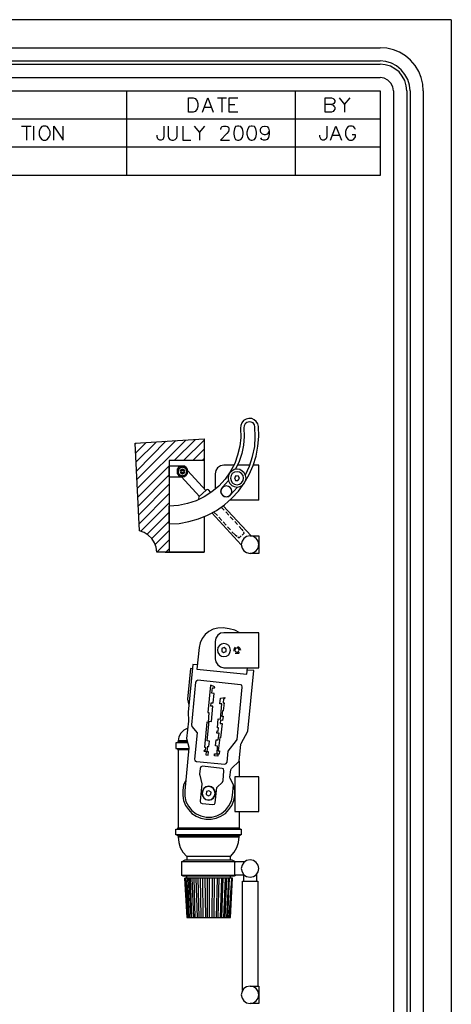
# Model space of a CAD drawing. Header units: millimetres. Extents: x 104 to 1497, y 83 to 1159.
# Tile 6 of 6: x 1183 to 1497, y 443 to 1159. Entities that reach past the tile are written whole.
import ezdxf

# ---------------------------------------------------------------- set-up
doc = ezdxf.new("R2010")
doc.units = ezdxf.units.MM
doc.header["$MEASUREMENT"] = 0
doc.layers.add('Default', color=18, linetype='Continuous', true_color=0x000000)

msp = doc.modelspace()

# ---------------------------------------------------------------- linework, layer by layer
at = {"layer": 'Default', "color": 7, "lineweight": 25}
for points in [[(1496.77, 1159.4), (104.12, 1159.4)], [(1496.77, 1159.4), (1496.77, 83.38)], [(155.87, 1138.96), (1445.01, 1138.96)], [(1476.33, 1107.65), (1476.11, 1112.43), (1474.8, 1117.22), (1473.06, 1121.78), (1470.45, 1126.13), (1467.19, 1129.83), (1463.5, 1133.09), (1459.15, 1135.7), (1454.58, 1137.44), (1449.8, 1138.75), (1445.01, 1138.96)], [(155.87, 1129.39), (1445.01, 1129.39)], [(155.87, 1127), (1445.01, 1127)], [(1466.76, 1107.65), (1466.32, 1111.78), (1465.02, 1115.91), (1463.06, 1119.61), (1460.23, 1122.87), (1456.97, 1125.7), (1453.27, 1127.65), (1449.14, 1128.96), (1445.01, 1129.39)], [(1464.37, 1107.65), (1463.93, 1111.34), (1462.84, 1115.04), (1461.1, 1118.3), (1458.71, 1121.35), (1455.67, 1123.74), (1452.4, 1125.48), (1448.71, 1126.57), (1445.01, 1127)], [(155.87, 1117.22), (1445.01, 1117.22)], [(1454.58, 1107.65), (1454.14, 1110.47), (1452.84, 1113.3), (1450.67, 1115.48), (1447.84, 1116.78), (1445.01, 1117.22)], [(976.37, 1107.65), (1445.01, 1107.65), (1445.01, 1046.1)], [(1445.01, 1046.1), (976.37, 1046.1), (976.37, 1107.65)], [(1260.6, 1046.1), (1260.6, 1107.65)], [(1383.47, 1046.1), (1383.47, 1107.65)], [(1454.58, 1107.65), (1454.58, 137.75)], [(1464.37, 1107.65), (1464.37, 137.75)], [(1466.76, 1107.65), (1466.76, 137.75)], [(1476.33, 1107.65), (1476.33, 137.75)], [(1315.62, 1092.21), (1319.53, 1102.43), (1323.45, 1092.21)], [(1326.49, 1102.43), (1333.23, 1102.43)], [(1329.75, 1102.43), (1329.75, 1092.21)], [(1341.5, 1092.21), (1335.19, 1092.21), (1335.19, 1102.43), (1341.5, 1102.43)], [(1335.19, 1097.64), (1339.11, 1097.64)], [(1409.56, 1097.64), (1410.87, 1097.21), (1411.3, 1096.56), (1411.96, 1095.69), (1411.96, 1094.16), (1411.3, 1093.29), (1410.87, 1092.64), (1409.56, 1092.21), (1405, 1092.21), (1405, 1102.43), (1409.56, 1102.43), (1410.87, 1101.99), (1411.3, 1101.56), (1411.96, 1100.47), (1411.96, 1099.6), (1411.3, 1098.51), (1410.87, 1098.08), (1409.56, 1097.64), (1405, 1097.64)], [(1415.22, 1102.43), (1419.13, 1097.64), (1423.05, 1102.43)], [(1419.13, 1097.64), (1419.13, 1092.21)], [(1317.14, 1095.69), (1321.93, 1095.69)], [(1445.01, 1086.99), (976.37, 1086.99)], [(1184.05, 1081.99), (1191.01, 1081.99)], [(1187.53, 1081.99), (1187.53, 1071.77)], [(1192.97, 1071.77), (1192.97, 1081.99)], [(1207.54, 1071.77), (1207.54, 1081.99), (1214.28, 1071.77), (1214.28, 1081.99)], [(1287.57, 1081.99), (1287.57, 1074.16), (1287.13, 1072.64), (1286.7, 1072.2), (1285.61, 1071.77), (1284.74, 1071.77), (1283.65, 1072.2), (1283.22, 1072.64), (1282.78, 1074.16), (1282.78, 1075.25)], [(1290.61, 1081.99), (1290.61, 1074.59), (1291.05, 1073.29), (1291.92, 1072.2), (1293.44, 1071.77), (1294.52, 1071.77), (1295.83, 1072.2), (1296.92, 1073.29), (1297.35, 1074.59), (1297.35, 1081.99)], [(1301.27, 1081.99), (1301.27, 1071.77), (1307.14, 1071.77)], [(1309.53, 1081.99), (1313.44, 1077.2), (1317.36, 1081.99)], [(1313.44, 1077.2), (1313.44, 1071.77)], [(1329.1, 1079.59), (1329.1, 1080.03), (1329.54, 1081.12), (1329.97, 1081.55), (1331.06, 1081.99), (1333.02, 1081.99), (1333.89, 1081.55), (1334.54, 1081.12), (1334.97, 1080.03), (1334.97, 1079.16), (1334.54, 1078.07), (1333.45, 1076.55), (1328.67, 1071.77), (1335.41, 1071.77)], [(1364.11, 1078.51), (1363.68, 1077.2), (1362.81, 1076.12), (1361.29, 1075.68), (1360.85, 1075.68), (1359.33, 1076.12), (1358.24, 1077.2), (1357.81, 1078.51), (1357.81, 1079.16), (1358.24, 1080.46), (1359.33, 1081.55), (1360.85, 1081.99), (1361.29, 1081.99), (1362.81, 1081.55), (1363.68, 1080.46), (1364.11, 1078.51), (1364.11, 1076.12), (1363.68, 1073.72), (1362.81, 1072.2), (1361.29, 1071.77), (1360.2, 1071.77), (1358.89, 1072.2), (1358.24, 1073.29)], [(1406.08, 1081.99), (1406.08, 1074.16), (1405.65, 1072.64), (1405, 1072.2), (1404.13, 1071.77), (1403.04, 1071.77), (1402.17, 1072.2), (1401.74, 1072.64), (1401.08, 1074.16), (1401.08, 1075.25)], [(1408.91, 1071.77), (1412.83, 1081.99), (1416.74, 1071.77)], [(1410.43, 1075.25), (1415.22, 1075.25)], [(1426.96, 1079.59), (1426.53, 1080.46), (1425.66, 1081.55), (1424.57, 1081.99), (1422.61, 1081.99), (1421.74, 1081.55), (1420.65, 1080.46), (1420.22, 1079.59), (1419.79, 1078.07), (1419.79, 1075.68), (1420.22, 1074.16), (1420.65, 1073.29), (1421.74, 1072.2), (1422.61, 1071.77), (1424.57, 1071.77), (1425.66, 1072.2), (1426.53, 1073.29), (1426.96, 1074.16), (1426.96, 1075.68), (1424.57, 1075.68)], [(1445.01, 1066.55), (976.37, 1066.55)], [(1291.48, 792.54), (1298.66, 792.76), (1305.83, 794.06), (1312.79, 796.02), (1319.32, 798.63), (1325.84, 802.11), (1331.71, 806.24), (1337.15, 811.02), (1341.93, 816.24), (1346.06, 822.12), (1349.76, 828.42), (1352.59, 834.95), (1354.76, 841.69), (1356.07, 848.86), (1356.72, 856.04), (1356.5, 863.22), (1355.85, 865.17), (1354.76, 866.91), (1353.24, 868.22), (1351.5, 869.09), (1349.33, 869.09), (1347.37, 868.65), (1345.63, 867.57), (1344.32, 866.04), (1343.67, 864.09), (1343.45, 862.13), (1343.67, 855.39), (1342.8, 848.86), (1341.28, 842.34), (1339.11, 836.25), (1335.84, 830.38), (1332.15, 824.94), (1327.58, 819.94), (1322.58, 815.81), (1316.92, 812.11), (1311.05, 809.28), (1304.75, 807.11), (1298.22, 805.81), (1291.48, 805.37)], [(1346.93, 827.99), (1349.98, 834.51), (1352.15, 841.47), (1353.68, 848.65), (1354.11, 855.82), (1353.89, 863), (1353.46, 864.52), (1352.59, 865.83), (1351.07, 866.48), (1349.54, 866.7), (1348.02, 866.26), (1346.72, 865.17), (1346.06, 863.87), (1345.85, 862.35), (1346.06, 856.04), (1345.63, 849.73), (1344.32, 843.64), (1342.37, 837.77), (1339.76, 832.12)], [(1316.92, 797.54), (1316.92, 771.88), (1282.35, 771.88), (1281.91, 775.36), (1280.82, 778.62), (1278.87, 781.67), (1276.26, 784.28), (1273.21, 786.02), (1269.95, 787.32), (1266.69, 851.04), (1316.92, 854.3), (1316.92, 817.98)], [(1267.99, 824.72), (1296.26, 853)], [(1268.43, 818.42), (1303.44, 853.43)], [(1295.18, 838.43), (1310.62, 853.87)], [(1301.92, 838.43), (1316.92, 853.43)], [(1266.69, 850.39), (1267.34, 851.04)], [(1266.91, 843.86), (1274.52, 851.47)], [(1267.34, 837.56), (1281.91, 851.91)], [(1267.78, 831.03), (1289.09, 852.56)], [(1308.66, 838.43), (1316.92, 846.69)], [(1315.4, 838.43), (1316.92, 839.95)], [(1268.65, 811.89), (1291.48, 834.73)], [(1316.92, 838.43), (1291.48, 838.43), (1291.48, 771.88)], [(1291.48, 826.68), (1291.48, 834.51)], [(1291.48, 826.68), (1301.05, 826.68), (1302.57, 826.9), (1303.88, 827.77), (1304.75, 829.07), (1304.96, 830.6), (1304.75, 832.12), (1303.88, 833.42), (1302.57, 834.29), (1301.05, 834.51), (1291.48, 834.51)], [(1331.28, 835.16), (1328.88, 834.73), (1326.71, 833.21), (1325.4, 831.25), (1324.97, 828.86), (1324.97, 817.55)], [(1338.67, 835.16), (1331.28, 835.16)], [(1350.2, 835.16), (1341.28, 835.16)], [(1356.72, 835.16), (1352.81, 835.16)], [(1356.72, 809.72), (1356.72, 835.16)], [(1269.08, 805.59), (1291.48, 827.99)], [(1300.4, 826.68), (1313.44, 812.33)], [(1304.96, 831.03), (1318.23, 816.68)], [(1269.3, 799.06), (1291.48, 821.25)], [(1321.71, 815.16), (1319.97, 817.11), (1319.32, 817.33), (1318.66, 817.11), (1313.01, 812.11), (1312.79, 811.24), (1313.01, 810.59), (1313.44, 810.15)], [(1334.54, 823.85), (1330.19, 819.07), (1329.32, 817.77), (1328.88, 816.03), (1329.32, 814.5), (1330.19, 813.2), (1331.49, 812.33), (1333.02, 812.11), (1334.54, 812.33), (1335.84, 813.2), (1341.06, 819.07)], [(1269.73, 792.76), (1291.48, 814.5)], [(1270.82, 787.1), (1291.48, 807.76)], [(1291.48, 792.54), (1291.48, 805.37)], [(1329.32, 804.5), (1331.49, 802.33)], [(1330.62, 805.59), (1351.07, 783.62)], [(1356.72, 809.72), (1335.84, 809.72)], [(1275.39, 784.93), (1291.48, 801.02)], [(1322.58, 800.37), (1343.89, 777.1)], [(1323.88, 801.02), (1326.49, 798.41)], [(1327.58, 797.32), (1329.75, 794.93)], [(1332.58, 801.24), (1334.76, 798.85)], [(1335.84, 797.54), (1338.02, 795.37)], [(1278.87, 781.67), (1291.48, 794.28)], [(1330.84, 793.84), (1333.02, 791.45)], [(1333.89, 790.15), (1336.06, 787.97)], [(1339.11, 794.06), (1341.28, 791.89)], [(1342.37, 790.58), (1344.32, 788.41)], [(1344.32, 788.41), (1344.98, 787.32)], [(1281.26, 777.32), (1291.48, 787.54)], [(1337.15, 786.67), (1339.76, 784.06)], [(1339.76, 784.06), (1340.84, 783.41)], [(1341.5, 782.97), (1342.37, 782.32)], [(1342.37, 782.32), (1343.89, 783.62)], [(1344.54, 784.06), (1345.85, 785.36)], [(1345.41, 786.67), (1345.85, 785.36)], [(1350.41, 783.62), (1356.72, 783.62), (1356.72, 770.79), (1350.41, 770.79)], [(1282.56, 771.88), (1291.48, 780.8)], [(1289.09, 771.88), (1291.48, 774.27)], [(1288.44, 771.88), (1316.92, 771.88)], [(1342.8, 713.16), (1339.32, 715.12), (1335.19, 715.99), (1330.62, 716.64), (1326.93, 716.43), (1323.45, 715.77), (1320.4, 714.03), (1317.58, 711.86), (1315.4, 709.03), (1313.88, 705.77), (1313.23, 702.29), (1311.49, 686.63), (1348.02, 682.94), (1348.46, 687.72)], [(1339.54, 702.73), (1338.67, 701.64), (1338.45, 700.55), (1338.67, 699.68)], [(1343.24, 700.77), (1343.24, 700.55), (1343.02, 701.64), (1342.15, 702.73), (1341.28, 702.73)], [(1339.54, 698.38), (1340.84, 698.16), (1342.15, 698.38), (1342.58, 699.03)], [(1311.92, 689.68), (1308.66, 690.11), (1305.18, 655.32), (1305.4, 649.01), (1305.4, 648.79), (1304.09, 636.18), (1305.83, 629.88), (1305.83, 629.44), (1302.79, 598.13), (1302.79, 594.21), (1303.66, 590.3), (1305.4, 586.82), (1308.01, 583.77), (1311.05, 581.38), (1314.53, 579.86), (1318.45, 578.99), (1322.36, 578.99), (1326.06, 579.86), (1329.54, 581.6), (1332.58, 584.21), (1334.97, 587.25), (1336.71, 590.73), (1337.58, 594.65), (1338.24, 602.47), (1335.84, 607.04), (1335.63, 608.13), (1336.28, 613.35), (1336.71, 614.22), (1342.37, 619.65), (1343.67, 632.05), (1343.89, 632.48), (1348.67, 641.4), (1353.02, 685.55), (1348.24, 685.98)], [(1308.44, 686.85), (1306.92, 687.07), (1304.75, 664.89), (1305.62, 660.32), (1305.62, 659.67)], [(1304.96, 643.58), (1302.14, 642.27), (1299.96, 640.1), (1298.44, 637.49), (1298, 634.44)], [(1304.96, 632.92), (1296.26, 632.92), (1296.26, 628.79), (1305.83, 628.79)], [(1304.96, 633.57), (1297.57, 633.57), (1297.57, 632.92)], [(1304.75, 634.44), (1298, 634.44), (1298, 633.57)], [(1297.57, 628.79), (1297.57, 628.14), (1305.83, 628.14)], [(1298, 628.14), (1298, 570.94)], [(1342.37, 619.65), (1342.37, 608.35)], [(1303.44, 605.74), (1301.92, 602.26), (1301.27, 598.56), (1301.27, 594.65), (1301.92, 590.95), (1303.22, 587.47), (1305.4, 584.43), (1308.01, 581.6), (1311.05, 579.64), (1314.53, 578.12), (1318.23, 577.47), (1321.93, 577.47), (1325.62, 578.12), (1329.1, 579.64), (1332.36, 581.6), (1334.97, 584.43), (1337.15, 587.47), (1338.45, 590.95), (1339.11, 594.65), (1339.11, 598.56), (1338.24, 602.26)], [(1342.37, 583.12), (1342.37, 570.94)], [(1342.8, 570.07), (1342.8, 570.94), (1297.57, 570.94), (1297.57, 570.07)], [(1342.8, 566.16), (1342.8, 565.29), (1297.57, 565.29), (1297.57, 566.16)], [(1298, 565.29), (1298, 564.64), (1342.37, 564.64)], [(1298, 564.64), (1298.44, 560.5), (1299.53, 556.81), (1301.48, 553.33), (1304.31, 550.28), (1304.31, 547.89)], [(1336.06, 550.28), (1338.67, 553.33), (1340.63, 556.81), (1341.93, 560.5), (1342.37, 564.64), (1342.37, 565.29)], [(1300.4, 546.37), (1303.01, 547.89), (1337.15, 547.89), (1339.98, 546.37), (1300.4, 546.37), (1300.4, 536.8), (1339.98, 536.8), (1338.67, 535.93), (1301.7, 535.93), (1300.4, 536.8)], [(1336.06, 547.89), (1336.06, 550.28), (1304.31, 550.28)], [(1346.06, 546.37), (1339.32, 546.37)], [(1339.32, 536.8), (1339.32, 546.37)], [(1304.53, 505.92), (1302.79, 534.41)], [(1304.96, 505.92), (1303.01, 534.41)], [(1303.44, 534.41), (1305.62, 505.92)], [(1304.31, 534.41), (1304.31, 535.93)], [(1306.27, 505.92), (1304.96, 534.41)], [(1305.83, 534.41), (1307.14, 505.92)], [(1308.01, 505.92), (1306.92, 534.41)], [(1308.01, 534.41), (1309.09, 505.92)], [(1310.4, 505.92), (1309.53, 534.41)], [(1310.83, 534.41), (1311.7, 505.92)], [(1313.23, 505.92), (1312.57, 534.41)], [(1314.1, 534.41), (1314.53, 505.92)], [(1316.27, 505.92), (1315.84, 534.41)], [(1317.36, 534.41), (1317.79, 505.92)], [(1319.32, 505.92), (1319.32, 534.41)], [(1320.84, 505.92), (1320.84, 534.41)], [(1322.8, 534.41), (1322.58, 505.92)], [(1324.1, 505.92), (1324.54, 534.41)], [(1326.27, 534.41), (1325.62, 505.92)], [(1327.14, 505.92), (1327.8, 534.41)], [(1329.54, 534.41), (1328.45, 505.92)], [(1329.75, 505.92), (1330.84, 534.41)], [(1332.15, 534.41), (1331.06, 505.92)], [(1332.15, 505.92), (1333.45, 534.41)], [(1334.54, 534.41), (1333.23, 505.92)], [(1334.1, 505.92), (1335.41, 534.41)], [(1336.71, 534.41), (1334.76, 505.92)], [(1335.19, 505.92), (1337.37, 534.41)], [(1335.63, 505.92), (1337.58, 534.41)], [(1336.06, 534.41), (1336.06, 535.93)], [(1345.63, 536.8), (1339.32, 536.8)], [(1344.76, 452.64), (1344.76, 532.23), (1355.85, 532.23), (1355.85, 455.9)], [(1345.63, 537.23), (1345.63, 532.23)], [(1354.98, 537.23), (1354.98, 532.23)], [(1350.41, 455.9), (1356.72, 455.9), (1356.72, 443.29), (1350.41, 443.29)]]:
    msp.add_lwpolyline(points, dxfattribs=at)
for points in [[(1305.4, 1092.21), (1305.4, 1102.43), (1308.88, 1102.43), (1310.4, 1101.99), (1311.27, 1100.91), (1311.7, 1100.04), (1312.36, 1098.51), (1312.36, 1096.12), (1311.7, 1094.6), (1311.27, 1093.73), (1310.4, 1092.64), (1308.88, 1092.21)], [(1199.71, 1081.99), (1198.84, 1081.55), (1197.75, 1080.46), (1197.32, 1079.59), (1196.88, 1078.07), (1196.88, 1075.68), (1197.32, 1074.16), (1197.75, 1073.29), (1198.84, 1072.2), (1199.71, 1071.77), (1201.67, 1071.77), (1202.75, 1072.2), (1203.62, 1073.29), (1204.06, 1074.16), (1204.71, 1075.68), (1204.71, 1078.07), (1204.06, 1079.59), (1203.62, 1080.46), (1202.75, 1081.55), (1201.67, 1081.99)], [(1341.28, 1081.99), (1339.76, 1081.55), (1338.89, 1080.03), (1338.45, 1077.64), (1338.45, 1076.12), (1338.89, 1073.72), (1339.76, 1072.2), (1341.28, 1071.77), (1342.15, 1071.77), (1343.67, 1072.2), (1344.76, 1073.72), (1345.19, 1076.12), (1345.19, 1077.64), (1344.76, 1080.03), (1343.67, 1081.55), (1342.15, 1081.99)], [(1351.07, 1081.99), (1349.54, 1081.55), (1348.67, 1080.03), (1348.02, 1077.64), (1348.02, 1076.12), (1348.67, 1073.72), (1349.54, 1072.2), (1351.07, 1071.77), (1351.94, 1071.77), (1353.46, 1072.2), (1354.55, 1073.72), (1354.98, 1076.12), (1354.98, 1077.64), (1354.55, 1080.03), (1353.46, 1081.55), (1351.94, 1081.99)], [(1304.96, 830.6), (1304.75, 832.12), (1303.88, 833.42), (1302.57, 834.29), (1301.05, 834.51), (1299.53, 834.29), (1298.22, 833.42), (1297.35, 832.12), (1297.13, 830.6), (1297.35, 829.07), (1298.22, 827.77), (1299.53, 826.9), (1301.05, 826.68), (1302.57, 826.9), (1303.88, 827.77), (1304.75, 829.07)], [(1301.05, 827.33), (1299.53, 827.77), (1298.44, 828.86), (1298, 830.6), (1298, 832.34), (1299.53, 833.21), (1301.05, 833.64), (1302.79, 833.21), (1304.31, 832.34), (1304.31, 830.6), (1303.88, 832.12), (1302.79, 833.21), (1301.05, 834.29), (1299.53, 833.21), (1298.44, 832.12), (1298, 830.6), (1298, 828.64), (1301.05, 826.9), (1302.79, 827.77)], [(1302.79, 830.6), (1302.35, 831.68), (1301.05, 832.34), (1299.96, 831.68), (1299.31, 830.6), (1299.96, 829.29), (1301.05, 828.86), (1302.35, 829.29)], [(1302.79, 830.6), (1302.14, 831.68), (1301.05, 832.12), (1299.96, 831.68), (1299.53, 830.6), (1299.96, 829.51), (1301.05, 828.86), (1302.14, 829.51)], [(1302.79, 830.6), (1302.14, 831.68), (1301.05, 832.12), (1299.96, 831.68), (1299.53, 830.6), (1299.96, 829.51), (1301.05, 828.86), (1302.14, 829.51)], [(1301.92, 830.6), (1301.7, 831.25), (1301.05, 831.47), (1300.4, 831.25), (1300.18, 830.6), (1300.4, 829.94), (1301.05, 829.73), (1301.7, 829.94)], [(1347.37, 825.59), (1346.93, 827.55), (1346.06, 829.51), (1344.54, 830.81), (1342.8, 831.9), (1340.84, 832.12), (1338.67, 831.9), (1336.93, 830.81), (1335.63, 829.51), (1334.54, 827.55), (1334.32, 825.59), (1334.54, 823.64), (1335.63, 821.9), (1336.93, 820.38), (1338.67, 819.51), (1340.84, 819.07), (1342.8, 819.51), (1344.54, 820.38), (1346.06, 821.9), (1346.93, 823.64)], [(1302.79, 827.77), (1303.88, 828.86), (1304.31, 830.6), (1304.31, 828.64)], [(1345.63, 825.59), (1345.19, 827.55), (1344.11, 829.07), (1342.58, 829.94), (1340.84, 830.38), (1338.89, 829.94), (1337.37, 829.07), (1336.5, 827.55), (1336.06, 825.59), (1336.5, 823.85), (1337.37, 822.33), (1338.89, 821.25), (1340.84, 820.81), (1342.58, 821.25), (1344.11, 822.33), (1345.19, 823.85)], [(1338.89, 825.81), (1339.76, 824.07), (1341.5, 823.85), (1342.58, 825.38), (1341.93, 827.12), (1339.98, 827.33)], [(1336.93, 816.03), (1336.71, 817.55), (1335.84, 818.85), (1334.54, 819.72), (1333.02, 820.16), (1331.49, 819.72), (1330.19, 818.85), (1329.32, 817.55), (1329.1, 816.03), (1329.32, 814.5), (1330.19, 813.2), (1331.49, 812.55), (1333.02, 812.11), (1334.54, 812.55), (1335.84, 813.2), (1336.71, 814.5)], [(1356.72, 777.32), (1356.29, 779.71), (1354.76, 781.67), (1352.81, 783.19), (1350.41, 783.62), (1347.8, 783.19), (1345.85, 781.67), (1344.54, 779.71), (1343.89, 777.32), (1344.54, 774.71), (1345.85, 772.75), (1347.8, 771.45), (1350.41, 770.79), (1352.81, 771.45), (1354.76, 772.75), (1356.29, 774.71)], [(1356.72, 713.16), (1331.28, 713.16), (1328.88, 712.73), (1326.93, 711.43), (1325.4, 709.25), (1324.97, 706.86), (1324.97, 694.25), (1325.4, 691.85), (1326.93, 689.68), (1328.88, 688.37), (1331.28, 687.72), (1356.72, 687.72)], [(1336.06, 700.55), (1335.63, 702.29), (1334.76, 703.81), (1333.23, 704.9), (1331.28, 705.34), (1329.54, 704.9), (1328.01, 703.81), (1326.93, 702.29), (1326.49, 700.55), (1326.93, 698.81), (1328.01, 697.07), (1329.54, 696.2), (1331.28, 695.77), (1333.23, 696.2), (1334.76, 697.07), (1335.63, 698.81)], [(1329.75, 699.68), (1331.06, 698.81), (1332.8, 699.46), (1333.02, 701.2), (1331.49, 702.29), (1329.75, 701.64)], [(1342.37, 700.55), (1341.93, 701.64), (1340.84, 702.07), (1339.76, 701.64), (1339.32, 700.55), (1339.76, 699.46), (1340.84, 699.03), (1341.93, 699.46)], [(1340.84, 635.53), (1344.54, 673.59), (1344.32, 674.89), (1343.24, 675.33), (1312.36, 678.59), (1311.27, 678.15), (1310.62, 677.07), (1307.57, 646.19), (1308.01, 644.88), (1311.7, 640.31), (1309.96, 621.18), (1310.18, 620.09), (1311.27, 619.44), (1331.93, 617.48), (1333.02, 617.91), (1333.67, 619), (1334.32, 626.83), (1340.41, 634.66)], [(1318.23, 624.22), (1319.75, 624), (1319.97, 626.4), (1319.1, 626.4), (1319.53, 630.53), (1320.4, 630.31), (1320.84, 634.22), (1319.1, 634.44), (1320.62, 648.79), (1322.14, 648.58), (1323.23, 659.67), (1321.71, 659.67), (1321.93, 662.06), (1323.45, 662.06), (1324.1, 669.02), (1322.58, 669.24), (1323.01, 673.15), (1324.54, 672.93), (1324.75, 673.8), (1321.49, 674.89), (1319.53, 655.1), (1320.4, 655.1), (1319.75, 647.93), (1318.88, 648.14), (1317.14, 629.88), (1317.79, 629.88), (1317.58, 627.48), (1316.92, 627.48), (1316.71, 626.83), (1318.45, 626.61)], [(1324.54, 623.57), (1324.54, 625.09), (1326.27, 625.09), (1326.71, 630.53), (1325.19, 630.75), (1325.62, 635.31), (1327.14, 635.31), (1327.8, 640.1), (1326.06, 640.1), (1326.27, 641.84), (1327.14, 641.62), (1327.36, 644.01), (1326.49, 644.01), (1327.14, 650.53), (1328.67, 650.32), (1329.75, 661.41), (1328.23, 661.41), (1328.67, 665.54), (1331.93, 665.97), (1331.71, 665.1), (1331.06, 665.1), (1330.62, 662.06), (1331.49, 662.06), (1330.84, 656.41), (1330.19, 656.41), (1329.75, 652.49), (1330.62, 652.49), (1330.19, 649.23), (1328.67, 649.45), (1328.45, 647.06), (1329.97, 647.06), (1328.88, 636.62), (1328.23, 636.83), (1327.14, 627.27), (1328.01, 627.27), (1327.8, 624.87), (1326.93, 624.87), (1326.93, 623.35)], [(1330.62, 605.52), (1331.28, 612.7), (1331.06, 614), (1329.97, 614.44), (1315.62, 615.96), (1314.53, 615.52), (1313.88, 614.44), (1313.44, 610.09), (1313.66, 609.43), (1315.18, 603.13), (1314.1, 590.51), (1314.31, 589.43), (1315.4, 588.77), (1323.23, 588.12), (1324.54, 588.34), (1324.97, 589.43), (1326.06, 600.52), (1330.19, 604.43)], [(1356.72, 608.35), (1339.11, 608.35), (1339.11, 583.12), (1356.72, 583.12)], [(1325.19, 596.39), (1324.75, 598.13), (1323.67, 599.87), (1322.14, 600.95), (1320.19, 601.39), (1318.23, 600.95), (1316.71, 599.87), (1315.62, 598.13), (1315.18, 596.39), (1315.62, 594.43), (1316.71, 592.91), (1318.23, 591.82), (1320.19, 591.38), (1322.14, 591.82), (1323.67, 592.91), (1324.75, 594.43)], [(1324.97, 596.39), (1324.54, 598.13), (1323.45, 599.65), (1321.93, 600.73), (1320.19, 601.17), (1318.23, 600.73), (1316.71, 599.65), (1315.84, 598.13), (1315.4, 596.39), (1315.84, 594.43), (1316.71, 592.91), (1318.23, 591.82), (1320.19, 591.6), (1321.93, 591.82), (1323.45, 592.91), (1324.54, 594.43)], [(1318.45, 595.52), (1319.97, 594.43), (1321.71, 595.3), (1321.93, 597.04), (1320.4, 598.13), (1318.66, 597.47)], [(1343.89, 570.07), (1343.89, 566.16), (1296.26, 566.16), (1296.26, 570.07)], [(1356.72, 541.58), (1356.29, 543.98), (1354.76, 545.93), (1352.81, 547.46), (1350.41, 547.89), (1347.8, 547.46), (1345.85, 545.93), (1344.54, 543.98), (1343.89, 541.58), (1344.54, 539.19), (1345.85, 537.02), (1347.8, 535.71), (1350.41, 535.28), (1352.81, 535.71), (1354.76, 537.02), (1356.29, 539.19)], [(1304.31, 505.92), (1336.06, 505.92), (1337.58, 534.41), (1302.79, 534.41)], [(1356.72, 449.6), (1356.29, 451.99), (1354.76, 454.16), (1352.81, 455.47), (1350.41, 455.9), (1347.8, 455.47), (1345.85, 454.16), (1344.54, 451.99), (1343.89, 449.6), (1344.54, 447.2), (1345.85, 445.25), (1347.8, 443.72), (1350.41, 443.29), (1352.81, 443.72), (1354.76, 445.25), (1356.29, 447.2)]]:
    msp.add_lwpolyline(points, close=True, dxfattribs=at)

doc.saveas('drawing.dxf')
